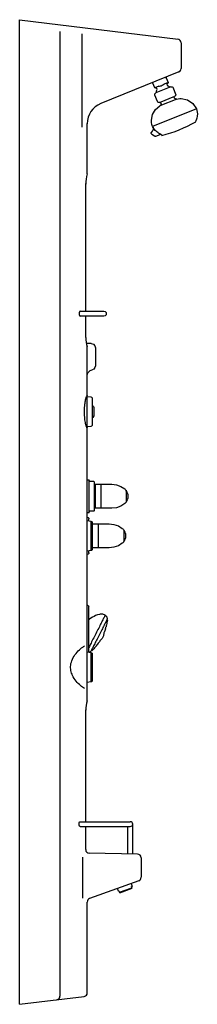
# Model space of a CAD drawing. Header units: millimetres. Extents: x 0 to 0.29, y 0 to 1.62.
import ezdxf

# ---------------------------------------------------------------- set-up
doc = ezdxf.new("R2010")
doc.units = ezdxf.units.MM
doc.layers.add('BLOCKS', color=3, linetype='Continuous')

msp = doc.modelspace()

# ---------------------------------------------------------------- linework, layer by layer
at = {"layer": 'BLOCKS', "linetype": 'Continuous'}
for p, q in [((0, 1.6202), (0.2613, 1.5881)), ((0, 0), (0, 1.6202)), ((0.0665, 1.6008), (0.0665, 0.0135)), ((0.1024, 1.5969), (0.1024, 1.4435)), ((0.2665, 1.5822), (0.2665, 1.5397)), ((0.2628, 1.5342), (0.1338, 1.4821)), ((0.1115, 1.3666), (0.1115, 1.4491)), ((0.109, 1.1404), (0.109, 1.3507)), ((0.109, 1.0974), (0.109, 1.1325)), ((0.1115, 1.0012), (0.1115, 1.0816)), ((0.1115, 0.4995), (0.1115, 0.9491)), ((0.1411, 0.6403), (0.1398, 0.641)), ((0.1418, 0.6185), (0.1424, 0.6208)), ((0.1266, 0.5899), (0.1282, 0.5919)), ((0.109, 0.3005), (0.109, 0.4846)), ((0.0997, 0.3005), (0.1826, 0.3005)), ((0.0999, 0.2926), (0.1826, 0.2926)), ((0.109, 0.2545), (0.109, 0.2926)), ((0.1786, 0.2473), (0.1786, 0.2926)), ((0.1865, 0.2473), (0.1865, 0.2965)), ((0.1945, 0.2472), (0.1149, 0.2486)), ((0.1035, 0.242), (0.1035, 0.1747)), ((0.2004, 0.2412), (0.2004, 0.209)), ((0.1964, 0.2034), (0.1155, 0.1739)), ((0.1115, 0.019), (0.1115, 0.1683)), ((0, 0), (0.1063, 0.0131))]:
    msp.add_line(p, q, dxfattribs=at)
for points in [[(0.2404, 1.5252), (0.2405, 1.5252), (0.2406, 1.5252), (0.2408, 1.5252)], [(0.2404, 1.5252), (0.2405, 1.5252), (0.2406, 1.5252), (0.2408, 1.5252)], [(0.2408, 1.5252), (0.2411, 1.5252), (0.2415, 1.5249), (0.2417, 1.5246)], [(0.2408, 1.5252), (0.2411, 1.5252), (0.2415, 1.5249), (0.2417, 1.5246)], [(0.2417, 1.5246), (0.2448, 1.5168)], [(0.2196, 1.5161), (0.2197, 1.5165), (0.2199, 1.5168), (0.2203, 1.517)], [(0.2196, 1.5161), (0.2197, 1.5165), (0.2199, 1.5168), (0.2203, 1.517)], [(0.2197, 1.5157), (0.2197, 1.5159), (0.2197, 1.516), (0.2196, 1.5161)], [(0.2197, 1.5157), (0.2197, 1.5159), (0.2197, 1.516), (0.2196, 1.5161)], [(0.2229, 1.508), (0.2197, 1.5157)], [(0.2295, 1.5106), (0.2229, 1.508)], [(0.2263, 1.5072), (0.2229, 1.508)], [(0.2493, 1.5096), (0.2246, 1.4996)], [(0.2271, 1.5054), (0.2263, 1.5072)], [(0.2295, 1.5106), (0.2308, 1.5109), (0.2322, 1.5112), (0.2337, 1.5116), (0.2351, 1.5123), (0.2365, 1.513), (0.2379, 1.5139), (0.2382, 1.5142)], [(0.2448, 1.5168), (0.2382, 1.5142)], [(0.2448, 1.5168), (0.2428, 1.5139)], [(0.2428, 1.5139), (0.2436, 1.5121)], [(0.2436, 1.5121), (0.2453, 1.5116), (0.2469, 1.5105), (0.248, 1.5091)], [(0.2436, 1.5121), (0.2453, 1.5116), (0.2469, 1.5105), (0.248, 1.5091)], [(0.2493, 1.5096), (0.2497, 1.5097), (0.2501, 1.5098), (0.2504, 1.5098)], [(0.2493, 1.5096), (0.2497, 1.5097), (0.2501, 1.5098), (0.2504, 1.5098)], [(0.2504, 1.5098), (0.2516, 1.5096), (0.2525, 1.509), (0.2532, 1.508)], [(0.2504, 1.5098), (0.2516, 1.5096), (0.2525, 1.509), (0.2532, 1.508)], [(0.2532, 1.508), (0.2574, 1.4975)], [(0.2228, 1.4969), (0.223, 1.498), (0.2237, 1.499), (0.2246, 1.4996)], [(0.2228, 1.4969), (0.223, 1.498), (0.2237, 1.499), (0.2246, 1.4996)], [(0.223, 1.4958), (0.2229, 1.4961), (0.2228, 1.4965), (0.2228, 1.4969)], [(0.223, 1.4958), (0.2229, 1.4961), (0.2228, 1.4965), (0.2228, 1.4969)], [(0.2272, 1.4853), (0.223, 1.4958)], [(0.2258, 1.5018), (0.2259, 1.5031), (0.2264, 1.5043), (0.2271, 1.5054)], [(0.2258, 1.5018), (0.2259, 1.5031), (0.2264, 1.5043), (0.2271, 1.5054)], [(0.226, 1.5002), (0.2259, 1.5007), (0.2258, 1.5013), (0.2258, 1.5018)], [(0.226, 1.5002), (0.2259, 1.5007), (0.2258, 1.5013), (0.2258, 1.5018)], [(0.2305, 1.4839), (0.2561, 1.4942)], [(0.2542, 1.4935), (0.255, 1.4917)], [(0.2583, 1.4894), (0.2569, 1.4897), (0.2558, 1.4905), (0.255, 1.4917)], [(0.2583, 1.4894), (0.2569, 1.4897), (0.2558, 1.4905), (0.255, 1.4917)], [(0.2576, 1.4965), (0.2574, 1.4956), (0.2569, 1.4948), (0.2561, 1.4943)], [(0.2576, 1.4965), (0.2574, 1.4956), (0.2569, 1.4948), (0.2561, 1.4943)], [(0.2574, 1.4975), (0.2575, 1.4972), (0.2576, 1.4969), (0.2576, 1.4965)], [(0.2574, 1.4975), (0.2575, 1.4972), (0.2576, 1.4969), (0.2576, 1.4965)], [(0.2173, 1.4546), (0.219, 1.4641), (0.2239, 1.4723), (0.2314, 1.4783)], [(0.2173, 1.4546), (0.219, 1.4641), (0.2239, 1.4723), (0.2314, 1.4783)], [(0.2295, 1.4837), (0.2286, 1.4839), (0.2278, 1.4844), (0.2272, 1.4853)], [(0.2295, 1.4837), (0.2286, 1.4839), (0.2278, 1.4844), (0.2272, 1.4853)], [(0.2305, 1.4839), (0.2302, 1.4838), (0.2298, 1.4837), (0.2295, 1.4837)], [(0.2305, 1.4839), (0.2302, 1.4838), (0.2298, 1.4837), (0.2295, 1.4837)], [(0.2593, 1.4896), (0.2314, 1.4783)], [(0.2333, 1.4815), (0.2331, 1.4802), (0.2324, 1.4791), (0.2314, 1.4783)], [(0.2333, 1.4815), (0.2331, 1.4802), (0.2324, 1.4791), (0.2314, 1.4783)], [(0.233, 1.4828), (0.2323, 1.4846)], [(0.233, 1.4828), (0.2332, 1.4824), (0.2333, 1.4819), (0.2333, 1.4815)], [(0.233, 1.4828), (0.2332, 1.4824), (0.2333, 1.4819), (0.2333, 1.4815)], [(0.2593, 1.4896), (0.259, 1.4895), (0.2586, 1.4894), (0.2583, 1.4894)], [(0.2593, 1.4896), (0.259, 1.4895), (0.2586, 1.4894), (0.2583, 1.4894)], [(0.2593, 1.4896), (0.2616, 1.4901), (0.2641, 1.4904), (0.2665, 1.4906)], [(0.2593, 1.4896), (0.2616, 1.4901), (0.2641, 1.4904), (0.2665, 1.4906)], [(0.2665, 1.4906), (0.277, 1.4884), (0.2858, 1.4825), (0.2916, 1.4736)], [(0.2665, 1.4906), (0.277, 1.4884), (0.2858, 1.4825), (0.2916, 1.4736)], [(0.2916, 1.4736), (0.2193, 1.4444)], [(0.2932, 1.465), (0.293, 1.4616), (0.2922, 1.4583), (0.2911, 1.4551)], [(0.2932, 1.465), (0.293, 1.4616), (0.2922, 1.4583), (0.2911, 1.4551)], [(0.2912, 1.4734), (0.2913, 1.4732)], [(0.2917, 1.4733), (0.2925, 1.4706), (0.293, 1.4678), (0.2932, 1.465)], [(0.2917, 1.4733), (0.2925, 1.4706), (0.293, 1.4678), (0.2932, 1.465)], [(0.2193, 1.4444), (0.2182, 1.4477), (0.2175, 1.4511), (0.2173, 1.4546)], [(0.2193, 1.4444), (0.2182, 1.4477), (0.2175, 1.4511), (0.2173, 1.4546)], [(0.2199, 1.4429), (0.2197, 1.4433), (0.2195, 1.4438), (0.2193, 1.4444)], [(0.2199, 1.4429), (0.2202, 1.4423), (0.2204, 1.4416), (0.2205, 1.4409), (0.2204, 1.4403), (0.2203, 1.4396), (0.2201, 1.439), (0.2199, 1.4383), (0.2195, 1.4378)], [(0.2198, 1.4443), (0.2197, 1.4445)], [(0.2203, 1.4433), (0.2203, 1.4433), (0.2205, 1.4421), (0.2205, 1.4408), (0.2205, 1.4403)], [(0.2324, 1.4319), (0.2309, 1.4326), (0.2293, 1.4334), (0.2278, 1.4344), (0.2264, 1.4355), (0.225, 1.4367), (0.2237, 1.4381), (0.2225, 1.4396), (0.2214, 1.4412), (0.2203, 1.4433)], [(0.2907, 1.4541), (0.2907, 1.4536), (0.2906, 1.4532), (0.2904, 1.4528)], [(0.2907, 1.4541), (0.2907, 1.4536), (0.2906, 1.4532), (0.2904, 1.4528)], [(0.2904, 1.4528), (0.2906, 1.4523)], [(0.2906, 1.455), (0.2907, 1.4547), (0.2907, 1.4544), (0.2907, 1.4541)], [(0.2906, 1.455), (0.2907, 1.4547), (0.2907, 1.4544), (0.2907, 1.4541)], [(0.2175, 1.4326), (0.2173, 1.4328), (0.2172, 1.433), (0.217, 1.4333), (0.217, 1.4336), (0.2169, 1.4339), (0.217, 1.4342), (0.2171, 1.4344), (0.2172, 1.4347)], [(0.2187, 1.4367), (0.2172, 1.4347)], [(0.2175, 1.4326), (0.223, 1.4286)], [(0.2195, 1.4378), (0.2187, 1.4367)], [(0.2205, 1.4403), (0.2204, 1.44), (0.2202, 1.439), (0.2199, 1.4384), (0.2195, 1.4378)], [(0.223, 1.4286), (0.2232, 1.4285)], [(0.2246, 1.4283), (0.2243, 1.4282), (0.224, 1.4282), (0.2237, 1.4282), (0.2234, 1.4283), (0.2232, 1.4285)], [(0.2246, 1.4283), (0.2265, 1.4291)], [(0.2265, 1.4291), (0.2327, 1.4316)], [(0.2326, 1.4317), (0.2326, 1.4318), (0.2326, 1.4318), (0.2325, 1.4319), (0.2325, 1.4319), (0.2324, 1.4319)], [(0.2327, 1.4316), (0.2327, 1.4316), (0.2327, 1.4316), (0.2327, 1.4317), (0.2326, 1.4317)], [(0.2346, 1.4302), (0.2339, 1.4305), (0.2333, 1.431), (0.2329, 1.4317)], [(0.2346, 1.4302), (0.2339, 1.4305), (0.2333, 1.431), (0.2329, 1.4317)], [(0.2348, 1.4297), (0.2346, 1.4302)], [(0.0999, 1.1404), (0.0995, 1.1403), (0.0991, 1.14), (0.0987, 1.1395), (0.0985, 1.1389), (0.0983, 1.1382), (0.0981, 1.1373), (0.0981, 1.1365), (0.0981, 1.1356), (0.0983, 1.1347), (0.0985, 1.134), (0.0987, 1.1334), (0.0991, 1.1329), (0.0995, 1.1326), (0.0999, 1.1325)], [(0.0999, 1.1404), (0.1057, 1.1404)], [(0.1057, 1.1404), (0.1165, 1.1404)], [(0.1165, 1.1404), (0.1391, 1.1404)], [(0.1391, 1.1404), (0.141, 1.1399), (0.1425, 1.1384), (0.143, 1.1365)], [(0.1391, 1.1404), (0.141, 1.1399), (0.1425, 1.1384), (0.143, 1.1365)], [(0.143, 1.1365), (0.1425, 1.1345), (0.141, 1.133), (0.1391, 1.1325)], [(0.143, 1.1365), (0.1425, 1.1345), (0.141, 1.133), (0.1391, 1.1325)], [(0.1057, 1.1325), (0.0999, 1.1325)], [(0.1165, 1.1325), (0.1057, 1.1325)], [(0.1391, 1.1325), (0.1165, 1.1325)], [(0.1181, 1.0871), (0.11, 1.0872)], [(0.1182, 1.0871), (0.1216, 1.0861), (0.124, 1.0836), (0.1249, 1.0802)], [(0.1182, 1.0871), (0.1216, 1.0861), (0.124, 1.0836), (0.1249, 1.0802)], [(0.1249, 1.0802), (0.1249, 1.0507)], [(0.1115, 1.0342), (0.1116, 1.0357), (0.112, 1.0372), (0.1125, 1.0386), (0.1133, 1.0399), (0.1142, 1.041), (0.1154, 1.042), (0.1166, 1.0428), (0.118, 1.0435), (0.1194, 1.0439)], [(0.1249, 1.0507), (0.1242, 1.0476), (0.1222, 1.0452), (0.1194, 1.0439)], [(0.1249, 1.0507), (0.1242, 1.0476), (0.1222, 1.0452), (0.1194, 1.0439)], [(0.1085, 0.9574), (0.1081, 0.9595), (0.1078, 0.9618), (0.1075, 0.964), (0.1073, 0.9664), (0.1071, 0.9688), (0.107, 0.9712), (0.1069, 0.9736), (0.1069, 0.9761), (0.107, 0.9789), (0.1071, 0.9818), (0.1073, 0.9846), (0.1076, 0.9873), (0.1079, 0.9892), (0.1081, 0.9911), (0.1085, 0.9929)], [(0.1085, 0.9929), (0.1088, 0.9946), (0.1092, 0.9963), (0.1096, 0.9978), (0.11, 0.9992), (0.1103, 1), (0.1106, 1.0007), (0.1108, 1.001), (0.111, 1.0013), (0.1112, 1.0015), (0.1112, 1.0016), (0.1113, 1.0015)], [(0.1113, 1.0015), (0.1114, 1.0014), (0.1115, 1.0014), (0.1115, 1.0013), (0.1115, 1.0012), (0.1115, 1.0012)], [(0.1115, 0.9492), (0.1115, 1.0012)], [(0.1115, 1.0003), (0.1177, 0.9994)], [(0.1177, 0.9994), (0.1188, 0.999), (0.1195, 0.9981), (0.1198, 0.997)], [(0.1177, 0.9994), (0.1188, 0.999), (0.1195, 0.9981), (0.1198, 0.997)], [(0.1177, 0.9994), (0.1177, 0.9992)], [(0.1198, 0.997), (0.1198, 0.9968)], [(0.1198, 0.9968), (0.1198, 0.9533)], [(0.1198, 0.9861), (0.1208, 0.9849), (0.1216, 0.9836), (0.1223, 0.9823)], [(0.1198, 0.9861), (0.1208, 0.9849), (0.1216, 0.9836), (0.1223, 0.9823)], [(0.1223, 0.9823), (0.1223, 0.9822), (0.1223, 0.9822), (0.1223, 0.9821)], [(0.1223, 0.9823), (0.1223, 0.9822), (0.1223, 0.9822), (0.1223, 0.9821)], [(0.1223, 0.9821), (0.1223, 0.9682)], [(0.1113, 0.9488), (0.1112, 0.9488), (0.1112, 0.9488), (0.1111, 0.9488), (0.1111, 0.9489), (0.1109, 0.9491), (0.1107, 0.9493), (0.1104, 0.95), (0.1102, 0.9505), (0.11, 0.9511), (0.1098, 0.9518), (0.1096, 0.9525), (0.1092, 0.954), (0.1089, 0.9551), (0.1087, 0.9562), (0.1085, 0.9574)], [(0.1222, 0.9681), (0.121, 0.9658), (0.1198, 0.9643)], [(0.1223, 0.9682), (0.1223, 0.9681), (0.1223, 0.9681), (0.1223, 0.9681)], [(0.1223, 0.9682), (0.1223, 0.9681), (0.1223, 0.9681), (0.1223, 0.9681)], [(0.1115, 0.9492), (0.1115, 0.9491), (0.1115, 0.9491), (0.1115, 0.949), (0.1114, 0.9489), (0.1113, 0.9488)], [(0.1177, 0.9509), (0.1115, 0.95)], [(0.1198, 0.9533), (0.1195, 0.9522), (0.1188, 0.9513), (0.1177, 0.9509)], [(0.1198, 0.9533), (0.1195, 0.9522), (0.1188, 0.9513), (0.1177, 0.9509)], [(0.1115, 0.8631), (0.1145, 0.8631)], [(0.1145, 0.8088), (0.1145, 0.8631)], [(0.116, 0.8607), (0.1152, 0.8609), (0.1147, 0.8614), (0.1145, 0.8621)], [(0.116, 0.8607), (0.1152, 0.8609), (0.1147, 0.8614), (0.1145, 0.8621)], [(0.116, 0.8607), (0.1219, 0.8607)], [(0.1219, 0.8607), (0.1226, 0.8605), (0.1232, 0.8599), (0.1234, 0.8592)], [(0.1219, 0.8607), (0.1226, 0.8605), (0.1232, 0.8599), (0.1234, 0.8592)], [(0.1234, 0.8128), (0.1234, 0.8592)], [(0.1244, 0.8557), (0.1342, 0.8557)], [(0.1244, 0.8557), (0.1244, 0.8177)], [(0.1343, 0.8557), (0.1519, 0.8557)], [(0.1343, 0.8177), (0.1343, 0.8557)], [(0.1519, 0.8557), (0.1596, 0.8548), (0.1668, 0.8522), (0.1733, 0.8481)], [(0.1519, 0.8557), (0.1596, 0.8548), (0.1668, 0.8522), (0.1733, 0.8481)], [(0.1733, 0.8481), (0.1739, 0.8475), (0.1746, 0.8468), (0.1752, 0.8462)], [(0.1733, 0.8481), (0.1739, 0.8475), (0.1746, 0.8468), (0.1752, 0.8462)], [(0.1752, 0.8462), (0.1755, 0.8458), (0.1757, 0.8453), (0.1757, 0.8449)], [(0.1752, 0.8462), (0.1755, 0.8458), (0.1757, 0.8453), (0.1757, 0.8449)], [(0.1757, 0.8449), (0.1757, 0.8278)], [(0.1758, 0.8446), (0.1758, 0.8446), (0.1758, 0.8446), (0.1759, 0.8447)], [(0.1758, 0.8446), (0.1758, 0.8446), (0.1758, 0.8446), (0.1759, 0.8447)], [(0.1758, 0.8446), (0.1758, 0.8281)], [(0.1759, 0.8447), (0.1759, 0.8446), (0.176, 0.8446), (0.176, 0.8446)], [(0.1759, 0.8447), (0.1759, 0.8446), (0.176, 0.8446), (0.176, 0.8446)], [(0.176, 0.8446), (0.1774, 0.8419), (0.1783, 0.839), (0.1786, 0.836)], [(0.176, 0.8446), (0.1774, 0.8419), (0.1783, 0.839), (0.1786, 0.836)], [(0.1757, 0.8271), (0.1757, 0.8266), (0.1755, 0.8262), (0.1752, 0.8258)], [(0.1757, 0.8271), (0.1757, 0.8266), (0.1755, 0.8262), (0.1752, 0.8258)], [(0.1757, 0.8278), (0.1757, 0.8271)], [(0.1758, 0.8281), (0.1758, 0.8274)], [(0.1759, 0.8273), (0.1758, 0.8273), (0.1758, 0.8274), (0.1758, 0.8274)], [(0.1759, 0.8273), (0.1758, 0.8273), (0.1758, 0.8274), (0.1758, 0.8274)], [(0.176, 0.8274), (0.176, 0.8273), (0.1759, 0.8273), (0.1759, 0.8273)], [(0.176, 0.8274), (0.176, 0.8273), (0.1759, 0.8273), (0.1759, 0.8273)], [(0.1786, 0.836), (0.1783, 0.833), (0.1774, 0.83), (0.176, 0.8273)], [(0.1786, 0.836), (0.1783, 0.833), (0.1774, 0.83), (0.176, 0.8273)], [(0.1113, 0.8132), (0.1115, 0.8132)], [(0.1115, 0.8026), (0.1115, 0.8132)], [(0.1145, 0.8098), (0.1147, 0.8106), (0.1152, 0.8111), (0.116, 0.8113)], [(0.1145, 0.8098), (0.1147, 0.8106), (0.1152, 0.8111), (0.116, 0.8113)], [(0.1219, 0.8113), (0.116, 0.8113)], [(0.1234, 0.8128), (0.1232, 0.812), (0.1226, 0.8115), (0.1219, 0.8113)], [(0.1234, 0.8128), (0.1232, 0.812), (0.1226, 0.8115), (0.1219, 0.8113)], [(0.1244, 0.8177), (0.1244, 0.8162)], [(0.1342, 0.8162), (0.1244, 0.8162)], [(0.1343, 0.8162), (0.1343, 0.8177)], [(0.1519, 0.8162), (0.1343, 0.8162)], [(0.1733, 0.8239), (0.1668, 0.8197), (0.1596, 0.8171), (0.1519, 0.8162)], [(0.1733, 0.8239), (0.1668, 0.8197), (0.1596, 0.8171), (0.1519, 0.8162)], [(0.1752, 0.8258), (0.1746, 0.8251), (0.1739, 0.8245), (0.1733, 0.8239)], [(0.1752, 0.8258), (0.1746, 0.8251), (0.1739, 0.8245), (0.1733, 0.8239)], [(0.1145, 0.8088), (0.1115, 0.8088)], [(0.1115, 0.741), (0.1115, 0.8026)], [(0.1115, 0.8016), (0.1129, 0.8011), (0.1139, 0.8001), (0.1142, 0.7987)], [(0.1115, 0.8016), (0.1129, 0.8011), (0.1139, 0.8001), (0.1142, 0.7987)], [(0.1115, 0.796), (0.1177, 0.7951)], [(0.1142, 0.7956), (0.1142, 0.7987)], [(0.1177, 0.7951), (0.1188, 0.7947), (0.1195, 0.7938), (0.1198, 0.7927)], [(0.1177, 0.7951), (0.1188, 0.7947), (0.1195, 0.7938), (0.1198, 0.7927)], [(0.1177, 0.7951), (0.1177, 0.7837)], [(0.1177, 0.7951), (0.1177, 0.7532)], [(0.1198, 0.7927), (0.1198, 0.755)], [(0.1198, 0.7906), (0.1303, 0.7906)], [(0.1303, 0.7526), (0.1303, 0.7906)], [(0.1303, 0.7906), (0.1479, 0.7906)], [(0.1479, 0.7906), (0.1556, 0.7897), (0.1629, 0.7871), (0.1693, 0.7829)], [(0.1479, 0.7906), (0.1556, 0.7897), (0.1629, 0.7871), (0.1693, 0.7829)], [(0.1693, 0.7829), (0.17, 0.7824), (0.1707, 0.7817), (0.1713, 0.781)], [(0.1693, 0.7829), (0.17, 0.7824), (0.1707, 0.7817), (0.1713, 0.781)], [(0.1713, 0.7811), (0.1715, 0.7807), (0.1717, 0.7802), (0.1718, 0.7797)], [(0.1713, 0.7811), (0.1715, 0.7807), (0.1717, 0.7802), (0.1718, 0.7797)], [(0.1718, 0.7797), (0.1718, 0.7626)], [(0.1718, 0.7794), (0.1719, 0.7795), (0.1719, 0.7795), (0.1719, 0.7795)], [(0.1718, 0.7794), (0.1719, 0.7795), (0.1719, 0.7795), (0.1719, 0.7795)], [(0.1718, 0.7794), (0.1718, 0.7629)], [(0.1719, 0.7795), (0.172, 0.7795), (0.172, 0.7795), (0.172, 0.7795)], [(0.1719, 0.7795), (0.172, 0.7795), (0.172, 0.7795), (0.172, 0.7795)], [(0.172, 0.7795), (0.1735, 0.7768), (0.1744, 0.7739), (0.1747, 0.7708)], [(0.172, 0.7795), (0.1735, 0.7768), (0.1744, 0.7739), (0.1747, 0.7708)], [(0.1718, 0.762), (0.1717, 0.7615), (0.1715, 0.761), (0.1713, 0.7606)], [(0.1718, 0.762), (0.1717, 0.7615), (0.1715, 0.761), (0.1713, 0.7606)], [(0.1718, 0.7629), (0.1718, 0.7623)], [(0.1718, 0.7626), (0.1718, 0.762)], [(0.1719, 0.7622), (0.1719, 0.7622), (0.1719, 0.7622), (0.1718, 0.7623)], [(0.1719, 0.7622), (0.1719, 0.7622), (0.1719, 0.7622), (0.1718, 0.7623)], [(0.172, 0.7622), (0.172, 0.7622), (0.172, 0.7622), (0.1719, 0.7622)], [(0.172, 0.7622), (0.172, 0.7622), (0.172, 0.7622), (0.1719, 0.7622)], [(0.1747, 0.7708), (0.1744, 0.7678), (0.1735, 0.7649), (0.172, 0.7622)], [(0.1747, 0.7708), (0.1744, 0.7678), (0.1735, 0.7649), (0.172, 0.7622)], [(0.1177, 0.7466), (0.1115, 0.7457)], [(0.1142, 0.743), (0.1142, 0.7461)], [(0.1177, 0.7532), (0.1177, 0.7466)], [(0.1198, 0.749), (0.1195, 0.7479), (0.1188, 0.747), (0.1177, 0.7466)], [(0.1198, 0.749), (0.1195, 0.7479), (0.1188, 0.747), (0.1177, 0.7466)], [(0.1198, 0.755), (0.1198, 0.749)], [(0.1303, 0.7511), (0.1198, 0.7511)], [(0.1303, 0.7511), (0.1303, 0.7526)], [(0.1479, 0.7511), (0.1303, 0.7511)], [(0.1693, 0.7588), (0.1629, 0.7546), (0.1556, 0.752), (0.1479, 0.7511)], [(0.1693, 0.7588), (0.1629, 0.7546), (0.1556, 0.752), (0.1479, 0.7511)], [(0.1713, 0.7606), (0.1707, 0.76), (0.17, 0.7593), (0.1693, 0.7588)], [(0.1713, 0.7606), (0.1707, 0.76), (0.17, 0.7593), (0.1693, 0.7588)], [(0.1142, 0.743), (0.1139, 0.7416), (0.1129, 0.7405), (0.1115, 0.7401)], [(0.1142, 0.743), (0.1139, 0.7416), (0.1129, 0.7405), (0.1115, 0.7401)], [(0.1115, 0.7304), (0.1115, 0.741)], [(0.1115, 0.6567), (0.112, 0.6567)], [(0.112, 0.6567), (0.113, 0.6564), (0.1137, 0.6557), (0.114, 0.6547)], [(0.112, 0.6567), (0.113, 0.6564), (0.1137, 0.6557), (0.114, 0.6547)], [(0.114, 0.6012), (0.114, 0.6547)], [(0.1398, 0.641), (0.1385, 0.6414), (0.1371, 0.6418), (0.1358, 0.6421), (0.1344, 0.6421), (0.133, 0.642), (0.1317, 0.6417), (0.1285, 0.6408), (0.1254, 0.6396), (0.1227, 0.6384), (0.1202, 0.6369), (0.1177, 0.6353), (0.1152, 0.6336), (0.114, 0.6327)], [(0.1411, 0.6403), (0.1411, 0.6403), (0.141, 0.6401), (0.1408, 0.6397), (0.1406, 0.6392), (0.1402, 0.6384), (0.1398, 0.6376), (0.1392, 0.6365), (0.1386, 0.6353), (0.138, 0.634), (0.1372, 0.6325), (0.1364, 0.6308), (0.1355, 0.6291), (0.1346, 0.6272), (0.1336, 0.6253), (0.1325, 0.6232), (0.1315, 0.6211), (0.1304, 0.6189), (0.1292, 0.6167), (0.1281, 0.6144), (0.1269, 0.6121), (0.1257, 0.6098), (0.1245, 0.6075), (0.1233, 0.6052), (0.1222, 0.6029), (0.121, 0.6007), (0.1199, 0.5985), (0.1188, 0.5964), (0.1178, 0.5943), (0.1168, 0.5924), (0.1159, 0.5905), (0.115, 0.5888), (0.1142, 0.5872), (0.114, 0.5869)], [(0.1445, 0.6338), (0.1444, 0.6337), (0.1443, 0.6335), (0.1441, 0.633), (0.1438, 0.6324), (0.1434, 0.6316), (0.1429, 0.6306), (0.1423, 0.6295), (0.1417, 0.6282), (0.141, 0.6268), (0.1402, 0.6253), (0.1394, 0.6237), (0.1385, 0.6219), (0.1375, 0.62), (0.1366, 0.6181), (0.1355, 0.6161), (0.1345, 0.614), (0.1334, 0.6119), (0.1323, 0.6098), (0.1312, 0.6076), (0.1301, 0.6054), (0.129, 0.6033), (0.1279, 0.6011), (0.1269, 0.5991), (0.1258, 0.597), (0.1248, 0.5951), (0.1238, 0.5932), (0.1229, 0.5914), (0.1221, 0.5897), (0.1213, 0.5881), (0.1205, 0.5867), (0.1199, 0.5854), (0.1193, 0.5843), (0.1187, 0.5833), (0.1183, 0.5824), (0.1179, 0.5817), (0.1177, 0.5812), (0.1175, 0.5809), (0.1174, 0.5807), (0.1174, 0.5807)], [(0.1411, 0.6403), (0.1414, 0.6401), (0.1419, 0.6396), (0.1424, 0.6391), (0.1429, 0.6386), (0.1433, 0.638), (0.1436, 0.6374), (0.1439, 0.6368), (0.1441, 0.6361), (0.1443, 0.6355), (0.1444, 0.6349), (0.1444, 0.6343), (0.1445, 0.6338)], [(0.1447, 0.6321), (0.1447, 0.6321), (0.1444, 0.6301), (0.1441, 0.6282), (0.1438, 0.6264), (0.1434, 0.6245), (0.143, 0.6227), (0.1425, 0.621), (0.1424, 0.6208)], [(0.1438, 0.6325), (0.1447, 0.6321)], [(0.1418, 0.6185), (0.1415, 0.6177), (0.141, 0.6161), (0.1404, 0.6146), (0.1399, 0.6132), (0.1394, 0.612), (0.1389, 0.611), (0.1389, 0.6109)], [(0.114, 0.5795), (0.114, 0.6012)], [(0.1389, 0.611), (0.1381, 0.6063), (0.136, 0.6021), (0.1326, 0.5987)], [(0.1072, 0.5197), (0.1056, 0.5207), (0.1039, 0.5218), (0.1022, 0.523), (0.1004, 0.5245), (0.0986, 0.5261), (0.0968, 0.5279), (0.095, 0.5298), (0.0932, 0.5318), (0.0916, 0.534), (0.09, 0.5362), (0.0885, 0.5386), (0.0872, 0.5412), (0.0864, 0.5431), (0.0856, 0.5451), (0.085, 0.5472), (0.0845, 0.5493), (0.0842, 0.5515), (0.084, 0.5537), (0.084, 0.556), (0.0842, 0.5582), (0.0846, 0.5607), (0.0853, 0.5631), (0.086, 0.5654), (0.0871, 0.568), (0.0884, 0.5704), (0.0897, 0.5727), (0.0912, 0.5749), (0.093, 0.5773), (0.0948, 0.5795), (0.0967, 0.5815), (0.0987, 0.5834), (0.1006, 0.5851), (0.1023, 0.5864), (0.104, 0.5877), (0.1056, 0.5888), (0.1072, 0.5897)], [(0.1115, 0.5855), (0.1115, 0.5961)], [(0.1116, 0.5855), (0.1115, 0.5854)], [(0.1115, 0.5239), (0.1115, 0.5855)], [(0.1266, 0.5899), (0.1263, 0.5895), (0.1251, 0.588), (0.1237, 0.5864), (0.1223, 0.5849), (0.1209, 0.5834), (0.1194, 0.582), (0.119, 0.5816)], [(0.1327, 0.5987), (0.1322, 0.598), (0.1315, 0.5967), (0.1306, 0.5954), (0.1297, 0.594), (0.1287, 0.5925), (0.1282, 0.5919)], [(0.1115, 0.5799), (0.1177, 0.579)], [(0.117, 0.5805), (0.1163, 0.5801), (0.1151, 0.5796), (0.1144, 0.5795)], [(0.1174, 0.5807), (0.1172, 0.5806), (0.117, 0.5805)], [(0.1177, 0.579), (0.1188, 0.5785), (0.1195, 0.5777), (0.1198, 0.5765)], [(0.1177, 0.579), (0.1188, 0.5785), (0.1195, 0.5777), (0.1198, 0.5765)], [(0.1177, 0.579), (0.1177, 0.5373)], [(0.1177, 0.579), (0.1177, 0.5675)], [(0.119, 0.5816), (0.1181, 0.582)], [(0.1198, 0.5765), (0.1198, 0.5391)], [(0.1177, 0.5419), (0.1177, 0.5304)], [(0.1177, 0.5373), (0.1177, 0.5304)], [(0.1198, 0.5391), (0.1198, 0.5329)], [(0.1177, 0.5304), (0.1115, 0.5295)], [(0.1115, 0.5133), (0.1115, 0.5239)], [(0.1198, 0.5329), (0.1195, 0.5317), (0.1188, 0.5309), (0.1177, 0.5304)], [(0.1198, 0.5329), (0.1195, 0.5317), (0.1188, 0.5309), (0.1177, 0.5304)], [(0.1838, 0.1988), (0.1855, 0.1941)], [(0.1633, 0.186), (0.1616, 0.1907)], [(0.1633, 0.186), (0.1642, 0.1864)], [(0.1648, 0.1846), (0.1642, 0.1864)], [(0.1649, 0.1845), (0.1648, 0.1846)], [(0.1649, 0.1845), (0.1853, 0.1919)], [(0.1652, 0.1836), (0.1649, 0.1845)], [(0.1652, 0.1836), (0.1856, 0.191)], [(0.1855, 0.1941), (0.1846, 0.1938)], [(0.1852, 0.192), (0.1846, 0.1938)], [(0.1853, 0.1919), (0.1852, 0.192)], [(0.1856, 0.191), (0.1853, 0.1919)]]:
    msp.add_lwpolyline(points, dxfattribs=at)
msp.add_polyline3d([(0.0999, 0.2926, 0), (0.0998, 0.2926, 0), (0.0998, 0.2926, 0), (0.0997, 0.2926, 0), (0.0997, 0.2926, 0), (0.0996, 0.2926, 0), (0.0996, 0.2926, 0), (0.0996, 0.2926, 0), (0.0995, 0.2927, 0), (0.0995, 0.2927, 0), (0.0994, 0.2927, 0), (0.0994, 0.2927, 0), (0.0993, 0.2928, 0), (0.0993, 0.2928, 0), (0.0993, 0.2928, 0), (0.0992, 0.2929, 0), (0.0992, 0.2929, 0), (0.0991, 0.2929, 0), (0.0991, 0.293, 0), (0.0991, 0.293, 0), (0.099, 0.2931, 0), (0.099, 0.2931, 0), (0.0989, 0.2932, 0), (0.0989, 0.2932, 0), (0.0989, 0.2933, 0), (0.0988, 0.2933, 0), (0.0988, 0.2934, 0), (0.0988, 0.2934, 0), (0.0987, 0.2935, 0), (0.0987, 0.2936, 0), (0.0987, 0.2936, 0), (0.0986, 0.2937, 0), (0.0986, 0.2938, 0), (0.0986, 0.2938, 0), (0.0985, 0.2939, 0), (0.0985, 0.294, 0), (0.0985, 0.2941, 0), (0.0984, 0.2941, 0), (0.0984, 0.2942, 0), (0.0984, 0.2943, 0), (0.0984, 0.2944, 0), (0.0983, 0.2945, 0), (0.0983, 0.2945, 0), (0.0983, 0.2946, 0), (0.0983, 0.2947, 0), (0.0983, 0.2948, 0), (0.0982, 0.2949, 0), (0.0982, 0.295, 0), (0.0982, 0.2951, 0), (0.0982, 0.2952, 0), (0.0982, 0.2953, 0), (0.0982, 0.2953, 0), (0.0981, 0.2954, 0), (0.0981, 0.2955, 0), (0.0981, 0.2956, 0), (0.0981, 0.2957, 0), (0.0981, 0.2958, 0), (0.0981, 0.2959, 0), (0.0981, 0.296, 0), (0.0981, 0.2961, 0), (0.0981, 0.2962, 0), (0.0981, 0.2963, 0), (0.0981, 0.2964, 0), (0.0981, 0.2965, 0), (0.0981, 0.2966, 0), (0.0981, 0.2967, 0), (0.0981, 0.2968, 0), (0.0981, 0.2969, 0), (0.0981, 0.297, 0), (0.0981, 0.2971, 0), (0.0981, 0.2972, 0), (0.0981, 0.2973, 0), (0.0981, 0.2974, 0), (0.0981, 0.2975, 0), (0.0981, 0.2976, 0), (0.0981, 0.2977, 0), (0.0982, 0.2978, 0), (0.0982, 0.2978, 0), (0.0982, 0.2979, 0), (0.0982, 0.298, 0), (0.0982, 0.2981, 0), (0.0982, 0.2982, 0), (0.0983, 0.2983, 0), (0.0983, 0.2984, 0), (0.0983, 0.2985, 0), (0.0983, 0.2986, 0), (0.0983, 0.2986, 0), (0.0984, 0.2987, 0), (0.0984, 0.2988, 0), (0.0984, 0.2989, 0), (0.0985, 0.299, 0), (0.0985, 0.299, 0), (0.0985, 0.2991, 0), (0.0985, 0.2992, 0), (0.0986, 0.2993, 0), (0.0986, 0.2993, 0), (0.0986, 0.2994, 0), (0.0987, 0.2995, 0), (0.0987, 0.2995, 0), (0.0987, 0.2996, 0), (0.0988, 0.2997, 0), (0.0988, 0.2997, 0), (0.0988, 0.2998, 0), (0.0989, 0.2998, 0), (0.0989, 0.2999, 0), (0.0989, 0.2999, 0), (0.099, 0.3, 0), (0.099, 0.3, 0), (0.0991, 0.3001, 0), (0.0991, 0.3001, 0), (0.0991, 0.3002, 0), (0.0992, 0.3002, 0), (0.0992, 0.3002, 0), (0.0993, 0.3003, 0), (0.0993, 0.3003, 0), (0.0994, 0.3003, 0), (0.0994, 0.3004, 0), (0.0994, 0.3004, 0), (0.0995, 0.3004, 0), (0.0995, 0.3004, 0), (0.0996, 0.3004, 0), (0.0996, 0.3005, 0), (0.0997, 0.3005, 0), (0.0997, 0.3005, 0), (0.0997, 0.3005, 0), (0.0998, 0.3005, 0), (0.0998, 0.3005, 0), (0.0999, 0.3005, 0), (0.0999, 0.3005, 0)], dxfattribs=at)
for centre, radius, start, end in [((0.2605, 1.5822), 0.00597, 0, 83), ((0.2605, 1.5397), 0.00597, 292, 0), ((0.1471, 1.4491), 0.0356, 111.9758, 180.0185), ((0.185, 1.6332), 0.2094, 283.7357, 300.2657), ((0.1649, 1.35), 0.0559, 162.8148, 180.6735), ((0.1501, 1.0958), 0.0411, 177.8339, 200.1918), ((0.1572, 0.4842), 0.0482, 161.4694, 180.4864), ((0.1826, 0.2965), 0.00395, 270, 90), ((0.115, 0.2545), 0.00597, 180, 269.0003), ((0.1944, 0.2412), 0.00597, 0, 89.0003), ((0.1944, 0.209), 0.00597, 289.9983, 0), ((0.1175, 0.1683), 0.00597, 109.9983, 180), ((0.1056, 0.019), 0.00597, 277, 0), ((0.0605, 0.0135), 0.00597, 277, 0)]:
    msp.add_arc(centre, radius, start, end, dxfattribs=at)

doc.saveas('drawing.dxf')
